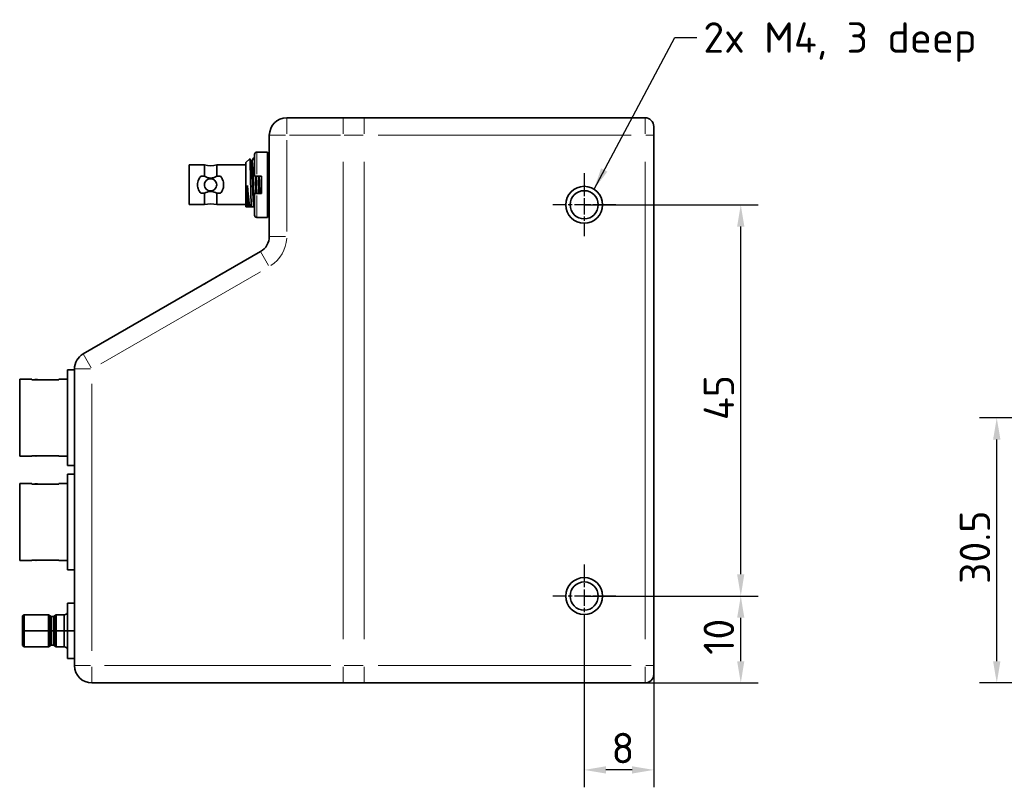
# Model space of a CAD drawing. Header units: millimetres. Extents: x 5 to 589, y 5 to 415.
# Tile 28 of 34: x 318 to 431, y 207 to 296. Entities that reach past the tile are written whole.
import ezdxf

# ---------------------------------------------------------------- set-up
doc = ezdxf.new("R2010")
doc.units = ezdxf.units.MM
doc.linetypes.add('CHAIN', pattern=[0.3543, 0.2362, -0.0295, 0.0591, -0.0295])
doc.linetypes.add('LONG_DASH_DOTTED', pattern=[0.3001, 0.2362, -0.0295, 0.0049, -0.0295])
for name, color, linetype, lineweight in [('Bemaßung (ISO)', 7, 'Continuous', 25), ('Mittelpunktmarkierung (ISO)', 7, 'LONG_DASH_DOTTED', 25), ('Sichtbar (ISO)', 7, 'Continuous', 35), ('Sichtbar schmal (ISO)', 7, 'Continuous', 18), ('Symbol (ISO)', 7, 'Continuous', 25)]:
    doc.layers.add(name, color=color, linetype=linetype, lineweight=lineweight)
doc.styles.add('Notiztext (ISO)', font='isocpeur.ttf')
doc.dimstyles.new('Standard (ISO)', dxfattribs={"dimtxt": 3.5, "dimasz": 2.5, "dimexe": 2, "dimexo": 0, "dimgap": 0.762, "dimtad": 1, "dimtoh": 1, "dimdec": 8, "dimrnd": 1e-08, "dimdsep": 46, "dimtxsty": 'Notiztext (ISO)', "dimcen": 0.09, "dimdle": 10, "dimclrd": 256, "dimclre": 256, "dimclrt": 256, "dimadec": 6, "dimazin": 2, "dimtfac": 0.514286, "dimtdec": 3, "dimtmove": 0, "dimatfit": 3, "dimfxl": 1, "dimtolj": 1, "dimlwd": -1, "dimlwe": -1, "dimarcsym": 0})
doc.dimstyles.new('Standard - Methode 1b (ISO)$7', dxfattribs={"dimtxt": 3.5, "dimasz": 2.5, "dimexe": 2, "dimexo": 0, "dimgap": 0.762, "dimtad": 1, "dimtoh": 1, "dimrnd": 1e-08, "dimdsep": 46, "dimtxsty": 'Notiztext (ISO)', "dimcen": 0.09, "dimdle": 10, "dimclrd": 256, "dimclre": 256, "dimclrt": 256, "dimazin": 2, "dimtfac": 1, "dimtmove": 0, "dimatfit": 3, "dimfxl": 1, "dimtolj": 1, "dimlwd": -1, "dimlwe": -1, "dimarcsym": 0})

# ---------------------------------------------------------------- blocks, each defined once
blk = doc.blocks.new('*D28')
at = {"layer": 'Bemaßung (ISO)', "transparency": 16777216}
for p, q in [((383.04, 229.27), (403.04, 229.27)), ((401.04, 221.77), (401.04, 226.77)), ((390.04, 219.27), (403.04, 219.27))]:
    blk.add_line(p, q, dxfattribs=at)
for points in [[(400.62, 226.77), (401.45, 226.77), (401.04, 229.27)], [(400.62, 221.77), (401.45, 221.77), (401.04, 219.27)]]:
    blk.add_solid(points, dxfattribs=at)
at = {"layer": 'Defpoints', "color": 0, "transparency": 16777216}
for p in [(383.04, 229.27), (401.04, 229.27), (390.04, 219.27)]:
    blk.add_point(p, dxfattribs=at)
at = {"layer": 'Bemaßung (ISO)', "transparency": 16777216, "insert": (396.77, 222.51), "char_height": 3.5, "attachment_point": 1, "rotation": 90, "style": 'Notiztext (ISO)'}
blk.add_mtext('\\A1;10', dxfattribs=at)
blk = doc.blocks.new('*D29')
at = {"layer": 'Bemaßung (ISO)', "transparency": 16777216}
for p, q in [((383.04, 274.27), (403.04, 274.27)), ((401.04, 231.77), (401.04, 271.77)), ((383.04, 229.27), (403.04, 229.27))]:
    blk.add_line(p, q, dxfattribs=at)
for points in [[(400.62, 271.77), (401.45, 271.77), (401.04, 274.27)], [(400.62, 231.77), (401.45, 231.77), (401.04, 229.27)]]:
    blk.add_solid(points, dxfattribs=at)
at = {"layer": 'Defpoints', "color": 0, "transparency": 16777216}
for p in [(383.04, 274.27), (401.04, 274.27), (383.04, 229.27)]:
    blk.add_point(p, dxfattribs=at)
at = {"layer": 'Bemaßung (ISO)', "transparency": 16777216, "insert": (396.77, 249.5), "char_height": 3.5, "attachment_point": 1, "rotation": 90, "style": 'Notiztext (ISO)'}
blk.add_mtext('\\A1;45', dxfattribs=at)
blk = doc.blocks.new('*D30')
at = {"layer": 'Bemaßung (ISO)', "transparency": 16777216}
for p, q in [((383.04, 225.65), (383.04, 207.27)), ((391.04, 221.27), (391.04, 207.27)), ((388.54, 209.27), (385.54, 209.27))]:
    blk.add_line(p, q, dxfattribs=at)
for points in [[(385.54, 209.69), (385.54, 208.85), (383.04, 209.27)], [(388.54, 209.69), (388.54, 208.85), (391.04, 209.27)]]:
    blk.add_solid(points, dxfattribs=at)
at = {"layer": 'Defpoints', "color": 0, "transparency": 16777216}
for p in [(383.04, 225.65), (391.04, 221.27), (383.04, 209.27)]:
    blk.add_point(p, dxfattribs=at)
at = {"layer": 'Bemaßung (ISO)', "transparency": 16777216, "insert": (386.17, 213.53), "char_height": 3.5, "attachment_point": 1, "style": 'Notiztext (ISO)'}
blk.add_mtext('\\A1;8', dxfattribs=at)
blk = doc.blocks.new('*D45')
at = {"layer": 'Bemaßung (ISO)', "transparency": 16777216}
for p, q in [((465.97, 249.77), (428.47, 249.77)), ((430.47, 221.77), (430.47, 247.27)), ((458.47, 219.27), (428.47, 219.27))]:
    blk.add_line(p, q, dxfattribs=at)
for points in [[(430.05, 247.27), (430.89, 247.27), (430.47, 249.77)], [(430.05, 221.77), (430.89, 221.77), (430.47, 219.27)]]:
    blk.add_solid(points, dxfattribs=at)
at = {"layer": 'Defpoints', "color": 0, "transparency": 16777216}
for p in [(430.47, 249.77), (465.97, 249.77), (458.47, 219.27)]:
    blk.add_point(p, dxfattribs=at)
at = {"layer": 'Bemaßung (ISO)', "transparency": 16777216, "insert": (426.21, 230.66), "char_height": 3.5, "attachment_point": 1, "rotation": 90, "style": 'Notiztext (ISO)'}
blk.add_mtext('\\A1;30.5', dxfattribs=at)

msp = doc.modelspace()

# ---------------------------------------------------------------- linework, layer by layer
at = {"layer": 'Mittelpunktmarkierung (ISO)', "linetype": 'CHAIN', "ltscale": 8.047264}
for p, q in [((383.03650354, 277.89086993), (383.03650354, 270.64886993)), ((386.65750354, 274.26986993), (379.41550354, 274.26986993)), ((383.03650354, 232.89086993), (383.03650354, 225.64886993)), ((386.65750354, 229.26986993), (379.41550354, 229.26986993))]:
    msp.add_line(p, q, dxfattribs=at)
at = {"layer": 'Sichtbar (ISO)'}
for p, q in [((355.33650354, 284.26986993), (348.83650354, 284.26986993)), ((355.33650354, 284.26986993), (357.73650354, 284.26986993)), ((390.03650354, 284.26986993), (357.73650354, 284.26986993)), ((391.03650354, 283.26986993), (391.03650354, 282.26986993)), ((346.83650354, 282.26986993), (346.83650354, 270.62457047)), ((391.03650354, 221.26986993), (391.03650354, 282.26986993)), ((345.08656166, 279.72986993), (345.13650354, 279.72986993)), ((345.13650354, 280.06986993), (345.13650354, 277.56986993)), ((345.38650354, 280.31986993), (346.63650354, 280.31986993)), ((346.63650354, 272.81986993), (346.63650354, 280.31986993)), ((337.63650354, 274.29486993), (337.63650354, 278.84486993)), ((337.63650354, 278.84486993), (339.38650354, 278.84486993)), ((339.38650354, 277.54588222), (339.38650354, 278.84486993)), ((340.78650354, 277.54588222), (340.78650354, 278.84486993)), ((340.78650354, 278.84486993), (344.14650354, 278.84486993)), ((344.14650354, 279.12986868), (344.58160364, 279.56496857)), ((344.14650354, 279.12986868), (344.14650354, 274.02986993)), ((344.83845489, 279.30028573), (344.73841872, 279.30028573)), ((338.94746886, 277.54588222), (339.38650354, 277.54588222)), ((340.78650354, 277.54588222), (341.22553822, 277.54588222)), ((345.13650354, 277.56986993), (345.38650354, 277.56986993)), ((345.38650354, 277.56986993), (345.93650354, 277.56986993)), ((345.93650354, 275.56986993), (345.93650354, 277.56986993)), ((338.94746886, 275.59385763), (339.38650354, 275.59385763)), ((339.38650354, 274.29486993), (339.38650354, 275.59385763)), ((340.78650354, 274.29486993), (340.78650354, 275.59385763)), ((340.78650354, 275.59385763), (341.22553822, 275.59385763)), ((345.13650354, 275.56986993), (345.13650354, 273.06986993)), ((345.38650354, 275.56986993), (345.13650354, 275.56986993)), ((345.38650354, 275.56986993), (345.93650354, 275.56986993)), ((337.63650354, 274.29486993), (339.38650354, 274.29486993)), ((340.78650354, 274.29486993), (344.14650354, 274.29486993)), ((344.33224574, 274.02986993), (344.14650354, 274.02986993)), ((344.33224519, 274.02986993), (344.34264885, 274.02986993)), ((344.34264046, 274.02986993), (344.34265725, 274.02986993)), ((344.34265725, 274.02986993), (344.44669773, 274.02986993)), ((344.44672487, 274.02986993), (344.44669773, 274.02986993)), ((344.74650508, 274.02986993), (344.57645248, 274.02986993)), ((344.74650508, 274.02986993), (344.74650508, 274.38382644)), ((344.74650508, 274.02986993), (344.765431, 274.02986993)), ((344.765431, 274.02986993), (345.04263738, 274.02986993)), ((345.04265206, 274.02986993), (345.0426227, 274.02986993)), ((345.04265206, 274.02986993), (345.13650354, 274.02986993)), ((346.63650354, 274.02986993), (346.76552195, 274.02986993)), ((346.76552195, 274.02986993), (346.83650354, 274.02986993)), ((345.38650354, 272.81986993), (346.63650354, 272.81986993)), ((345.83650354, 268.89251966), (325.43650354, 257.11457417)), ((341.50137665, 266.40117999), (340.09870593, 265.59134767)), ((341.50637665, 266.39251973), (341.50137665, 266.40117999)), ((339.33631314, 265.15117999), (339.29175779, 265.12545594)), ((339.29675779, 265.11679569), (339.29175779, 265.12545594)), ((339.8544762, 265.45034157), (339.33631314, 265.15117999)), ((339.34131314, 265.14251973), (339.33631314, 265.15117999)), ((340.09870593, 265.59134767), (339.8544762, 265.45034157)), ((339.8594762, 265.44168132), (339.8544762, 265.45034157)), ((340.10370593, 265.58268742), (340.09870593, 265.59134767)), ((323.63650354, 255.26986993), (323.63650354, 244.26986993)), ((324.43650354, 255.26986993), (323.63650354, 255.26986993)), ((324.43650354, 255.38252336), (324.43650354, 221.26986993)), ((318.13650354, 254.19486993), (318.13650354, 245.34486993)), ((319.53650354, 254.19486993), (318.13650354, 254.19486993)), ((319.53650354, 254.19486993), (319.53650354, 254.13084746)), ((322.63650354, 254.13084746), (319.53650354, 254.13084746)), ((322.63650354, 254.19486993), (322.63650354, 254.13084746)), ((323.63650354, 254.19486993), (322.63650354, 254.19486993)), ((324.43650354, 254.15987762), (324.42650354, 254.15987762)), ((324.42650354, 254.15987762), (324.42650354, 254.14463376)), ((324.43650354, 254.14463376), (324.42650354, 254.14463376)), ((324.42650354, 254.14463376), (324.42650354, 251.63510632)), ((324.42650354, 251.63510632), (324.42650354, 251.61986238)), ((324.43650354, 251.63510632), (324.42650354, 251.63510632)), ((324.43650354, 251.61986238), (324.42650354, 251.61986238)), ((324.43650354, 249.06463376), (324.42650354, 249.06463376)), ((324.42650354, 249.06463376), (324.42650354, 248.3710362)), ((324.42650354, 248.3710362), (324.42650354, 247.33063986)), ((324.42650354, 247.33063986), (324.42650354, 246.85045693)), ((324.43650354, 246.85045693), (324.42650354, 246.85045693)), ((324.42650354, 246.85045693), (324.42650354, 246.55510632)), ((324.43650354, 246.55510632), (324.42650354, 246.55510632)), ((319.53650354, 245.34486993), (318.13650354, 245.34486993)), ((319.53650354, 245.4088924), (319.53650354, 245.34486993)), ((322.63650354, 245.4088924), (319.53650354, 245.4088924)), ((322.63650354, 245.4088924), (322.63650354, 245.34486993)), ((323.63650354, 245.34486993), (322.63650354, 245.34486993)), ((324.43650354, 244.26986993), (323.63650354, 244.26986993)), ((324.43650354, 244.00559413), (324.42650354, 244.00559413)), ((324.42650354, 244.00559413), (324.42650354, 243.35772827)), ((323.63650354, 243.26986993), (323.63650354, 232.26986993)), ((324.42650354, 243.26986993), (323.63650354, 243.26986993)), ((324.42650354, 243.35772827), (324.42650354, 242.85086852)), ((324.43650354, 242.85086852), (324.42650354, 242.85086852)), ((324.42650354, 242.85086852), (324.42650354, 242.23539596)), ((318.13650354, 242.19486993), (318.13650354, 233.34486993)), ((319.53650354, 242.19486993), (318.13650354, 242.19486993)), ((319.53650354, 242.19486993), (319.53650354, 242.13084746)), ((322.63650354, 242.13084746), (319.53650354, 242.13084746)), ((322.63650354, 242.19486993), (322.63650354, 242.13084746)), ((323.63650354, 242.19486993), (322.63650354, 242.19486993)), ((324.42650354, 242.23539596), (324.42650354, 241.45414596)), ((324.42650354, 241.45414596), (324.42650354, 240.60309409)), ((324.43650354, 241.45414596), (324.42650354, 241.45414596)), ((324.43650354, 240.60309409), (324.42650354, 240.60309409)), ((324.42650354, 240.60309409), (324.42650354, 240.13799756)), ((324.43650354, 240.13799756), (324.42650354, 240.13799756)), ((324.42650354, 240.13799756), (324.42650354, 239.65987762)), ((324.43650354, 239.65987762), (324.42650354, 239.65987762)), ((324.42650354, 239.65987762), (324.42650354, 239.61986238)), ((324.43650354, 239.61986238), (324.42650354, 239.61986238)), ((324.43650354, 238.89987), (324.42650354, 238.89987)), ((324.42650354, 238.89987), (324.42650354, 237.28020537)), ((324.43650354, 237.28020537), (324.42650354, 237.28020537)), ((324.42650354, 237.28020537), (324.42650354, 236.99819317)), ((324.43650354, 236.99819317), (324.42650354, 236.99819317)), ((324.42650354, 236.99819317), (324.42650354, 236.39987)), ((324.43650354, 236.39987), (324.42650354, 236.39987)), ((319.53650354, 233.34486993), (318.13650354, 233.34486993)), ((319.53650354, 233.4088924), (319.53650354, 233.34486993)), ((322.63650354, 233.4088924), (319.53650354, 233.4088924)), ((322.63650354, 233.4088924), (322.63650354, 233.34486993)), ((323.63650354, 233.34486993), (322.63650354, 233.34486993)), ((324.43650354, 232.26986993), (323.63650354, 232.26986993)), ((323.64910354, 228.44486993), (323.64910354, 225.26986993)), ((324.43650354, 228.44486993), (323.64910354, 228.44486993)), ((323.64910354, 228.44486993), (324.43650354, 228.44486993)), ((324.43650354, 228.13987762), (324.42650354, 228.13987762)), ((324.42650354, 228.13987762), (324.42650354, 227.84452701)), ((324.43650354, 227.84452701), (324.42650354, 227.84452701)), ((324.42650354, 227.84452701), (324.42650354, 227.49201177)), ((318.44210354, 226.97801993), (318.66207399, 227.10501993)), ((318.44210354, 223.56171993), (318.44210354, 226.97801993)), ((318.44210354, 226.97801993), (318.44210354, 225.26986993)), ((318.66207399, 225.26986993), (318.66207399, 227.10501993)), ((318.66207399, 227.10501993), (318.66207399, 225.26986993)), ((318.66207399, 227.10501993), (321.46635298, 227.10501993)), ((321.46635298, 225.26986993), (321.46635298, 227.10501993)), ((321.46635298, 227.10501993), (321.46635298, 225.26986993)), ((321.53094084, 225.26986993), (321.53094084, 227.08184803)), ((321.53094084, 227.08184803), (321.53094084, 225.26986993)), ((321.68353194, 226.95618478), (321.53094084, 227.08184803)), ((321.68353194, 225.26986993), (321.68353194, 226.95618478)), ((321.68353194, 225.26986993), (321.68353194, 226.95618478)), ((321.76426674, 226.92721993), (321.76426674, 225.26986993)), ((321.76426674, 226.92721993), (322.02874033, 226.92721993)), ((321.76426674, 226.92721993), (321.76426674, 225.26986993)), ((322.02874033, 225.26986993), (322.02874033, 226.92721993)), ((322.02874033, 225.26986993), (322.02874033, 226.92721993)), ((322.10947514, 226.95618477), (322.26206624, 227.08184803)), ((322.10947514, 226.95618477), (322.10947514, 225.26986993)), ((322.10947514, 226.95618477), (322.10947514, 225.26986993)), ((322.26206624, 227.08184803), (322.26206624, 225.26986993)), ((322.26206624, 225.26986993), (322.26206624, 227.08184803)), ((322.3266541, 227.10501993), (322.3266541, 225.26986993)), ((322.3266541, 227.10501993), (323.26810354, 227.10501993)), ((322.3266541, 225.26986993), (322.3266541, 227.10501993)), ((323.26810354, 225.26986993), (323.26810354, 227.10501993)), ((323.26810354, 225.26986993), (323.26810354, 227.10501993)), ((324.43650354, 227.49201177), (324.42650354, 227.49201177)), ((324.42650354, 227.49201177), (324.42650354, 227.05184409)), ((324.42650354, 227.05184409), (324.42650354, 226.7526825)), ((324.42650354, 226.7526825), (324.42650354, 225.63987762)), ((324.43650354, 225.63987762), (324.42650354, 225.63987762)), ((324.42650354, 225.63987762), (324.42650354, 225.59986238)), ((324.43650354, 225.59986238), (324.42650354, 225.59986238)), ((318.44210354, 225.26986993), (318.44210354, 223.56171993)), ((318.44210354, 225.26986993), (318.66207399, 225.26986993)), ((318.66207399, 225.26986993), (318.44210354, 225.26986993)), ((318.66207399, 223.43471993), (318.66207399, 225.26986993)), ((321.46635298, 225.26986993), (318.66207399, 225.26986993)), ((318.66207399, 225.26986993), (318.66207399, 223.43471993)), ((318.66207399, 225.26986993), (321.46635298, 225.26986993)), ((321.46635298, 223.43471993), (321.46635298, 225.26986993)), ((321.46635298, 225.26986993), (321.46635298, 223.43471993)), ((321.53094084, 225.26986993), (321.46635298, 225.26986993)), ((321.46635298, 225.26986993), (321.53094084, 225.26986993)), ((321.53094084, 223.45789182), (321.53094084, 225.26986993)), ((321.68353194, 225.26986993), (321.53094084, 225.26986993)), ((321.53094084, 225.26986993), (321.53094084, 223.45789182)), ((321.53094084, 225.26986993), (321.68353194, 225.26986993)), ((321.68353194, 223.58355508), (321.68353194, 225.26986993)), ((321.76426674, 225.26986993), (321.68353194, 225.26986993)), ((321.68353194, 223.58355508), (321.68353194, 225.26986993)), ((321.68353194, 225.26986993), (321.76426674, 225.26986993)), ((321.76426674, 225.26986993), (321.76426674, 223.61251993)), ((321.76426674, 225.26986993), (321.76426674, 223.61251993)), ((321.76426674, 225.26986993), (322.02874033, 225.26986993)), ((322.02874033, 225.26986993), (321.76426674, 225.26986993)), ((322.02874033, 223.61251993), (322.02874033, 225.26986993)), ((322.10947514, 225.26986993), (322.02874033, 225.26986993)), ((322.02874033, 223.61251993), (322.02874033, 225.26986993)), ((322.02874033, 225.26986993), (322.10947514, 225.26986993)), ((322.10947514, 225.26986993), (322.10947514, 223.58355508)), ((322.10947514, 225.26986993), (322.10947514, 223.58355508)), ((322.10947514, 225.26986993), (322.26206624, 225.26986993)), ((322.26206624, 225.26986993), (322.10947514, 225.26986993)), ((322.26206624, 223.45789182), (322.26206624, 225.26986993)), ((322.26206624, 225.26986993), (322.26206624, 223.45789182)), ((322.3266541, 225.26986993), (322.26206624, 225.26986993)), ((322.26206624, 225.26986993), (322.3266541, 225.26986993)), ((323.26810354, 225.26986993), (322.3266541, 225.26986993)), ((322.3266541, 225.26986993), (322.3266541, 223.43471993)), ((322.3266541, 225.26986993), (323.26810354, 225.26986993)), ((322.3266541, 223.43471993), (322.3266541, 225.26986993)), ((323.26810354, 223.43471993), (323.26810354, 225.26986993)), ((323.64910354, 225.26986993), (323.26810354, 225.26986993)), ((323.26810354, 223.43471993), (323.26810354, 225.26986993)), ((323.26810354, 225.26986993), (323.64910354, 225.26986993)), ((323.64910354, 225.26986993), (323.64910354, 222.09486993)), ((324.43650354, 225.26986993), (323.64910354, 225.26986993)), ((323.64910354, 225.26986993), (324.43650354, 225.26986993)), ((318.44210354, 223.56171993), (318.66207399, 223.43471993)), ((318.66207399, 223.43471993), (321.46635298, 223.43471993)), ((321.68353194, 223.58355508), (321.53094084, 223.45789182)), ((321.76426674, 223.61251993), (322.02874033, 223.61251993)), ((322.10947514, 223.58355508), (322.26206624, 223.45789182)), ((322.3266541, 223.43471993), (323.26810354, 223.43471993)), ((323.64910354, 222.09486993), (324.43650354, 222.09486993)), ((391.03650354, 221.26986993), (391.03650354, 220.26986993)), ((326.43650354, 219.26986993), (355.33650354, 219.26986993)), ((355.33650354, 219.26986993), (357.73650354, 219.26986993)), ((357.73650354, 219.26986993), (390.03650354, 219.26986993))]:
    msp.add_line(p, q, dxfattribs=at)
for centre, radius in [((383.03650354, 274.26986993), 2.121), ((383.03650354, 274.26986993), 1.621), ((383.03650354, 229.26986993), 2.121), ((383.03650354, 229.26986993), 1.621)]:
    msp.add_circle(centre, radius, dxfattribs=at)
for centre, radius, start, end in [((348.83650354, 282.26986993), 2, 90, 180), ((390.03650354, 283.26986993), 1, 0, 90), ((345.38650354, 280.06986993), 0.25, 90, 180), ((340.08650354, 281.76206036), 3, 256.5066011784, 283.4933988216), ((340.08650354, 271.3776795), 3, 76.5066011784, 103.4933988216), ((345.38650354, 273.06986993), 0.25, 180, 270), ((344.83650354, 270.62457047), 2, 300, 0), ((326.43650354, 255.38252336), 2, 120, 180), ((320.03650354, 253.56986993), 0.6, 69.2220949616, 110.7779050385), ((320.03650354, 245.96986993), 0.6, 249.2220949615, 290.7779050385), ((320.03650354, 241.56986993), 0.6, 69.2220949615, 110.7779050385), ((320.03650354, 233.96986993), 0.6, 249.2220949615, 290.7779050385), ((321.46635297, 227.00341993), 0.1016, 50.5275331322, 89.9999986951), ((321.76426674, 227.05421993), 0.127, 230.5275492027, 270), ((322.02874033, 227.05421993), 0.127, 270, 309.4724506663), ((322.3266541, 227.00341993), 0.1016, 90.0000013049, 129.4724668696), ((323.26810354, 227.48601993), 0.381, 270, 359.9999961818), ((321.46635297, 223.53631993), 0.1016, 270.0000013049, 309.4724668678), ((321.76426674, 223.48551993), 0.127, 90, 129.4724507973), ((322.02874033, 223.48551993), 0.127, 50.5275493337, 90), ((322.3266541, 223.53631993), 0.1016, 230.5275331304, 269.9999986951), ((323.26810354, 223.05371993), 0.381, 0.0000038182, 90), ((326.43650354, 221.26986993), 2, 180, 270), ((390.03650354, 220.26986993), 1, 270, 0)]:
    msp.add_arc(centre, radius, start, end, dxfattribs=at)
for points in [[(344.83455444, 279.30028573), (344.91628641, 279.44149875), (344.99799578, 279.5827249), (345.0796905, 279.72395952)], [(346.63650354, 279.64929024), (346.70315802, 279.53406845), (346.76982316, 279.41885284), (346.83650354, 279.30364605)], [(344.58622083, 279.56328865), (344.63830314, 279.473271), (344.69039257, 279.38325749), (344.74249147, 279.29324945)], [(345.93650318, 277.27748619), (345.93289858, 277.37624825), (345.92927753, 277.47382108), (345.92567204, 277.56986991)]]:
    msp.add_open_spline(points, degree=3, dxfattribs=at)
for points, knots in [([(345.13649032, 279.41771601), (345.13407279, 279.4471598), (345.13165785, 279.47464463), (345.12212327, 279.57555356), (345.11519166, 279.63294111), (345.10100255, 279.71040408), (345.09376832, 279.72995199), (345.08423029, 279.72984372), (345.08196154, 279.72786788), (345.07970453, 279.72395933)], [-0.93499538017, -0.93499538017, -0.93499538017, -0.93499538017, -0.91456748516, -0.91456748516, -0.85407415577, -0.85407415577, -0.79302786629, -0.79302786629, -0.77378757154, -0.77378757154, -0.77378757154, -0.77378757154]), ([(344.5816082, 279.56496852), (344.58388854, 279.56724903), (344.58617146, 279.56491935), (344.5976304, 279.52990927), (344.60648817, 279.42658386), (344.62477971, 279.08337568), (344.63358802, 278.84413034), (344.65187859, 278.25955658), (344.66069449, 277.91707493), (344.67899888, 277.17110232), (344.68786788, 276.77308312), (344.70115346, 276.19169624), (344.70538022, 276.00900166), (344.71567645, 275.56231725), (344.72173928, 275.30374598), (344.73109325, 274.93725426), (344.7342638, 274.81788195), (344.74045146, 274.59164107), (344.74346982, 274.48476688), (344.74650508, 274.38382644)], [-0.71778535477, -0.71778535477, -0.71778535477, -0.71778535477, -0.6892808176, -0.6892808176, -0.5742206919, -0.5742206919, -0.45791378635, -0.45791378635, -0.33999111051, -0.33999111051, -0.22023164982, -0.22023164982, -0.16501660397, -0.16501660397, -0.08291379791, -0.08291379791, -0.04108488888, -0.04108488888, -0.000001, -0.000001, -0.000001, -0.000001]), ([(345.04263738, 274.02986993), (345.03361241, 274.1113501), (345.02448381, 274.21775231), (345.00636317, 274.47649147), (344.99742715, 274.62692346), (344.9810593, 274.93121064), (344.97362213, 275.07889163), (344.95750628, 275.42443849), (344.94885754, 275.62474696), (344.93503068, 275.95053136), (344.92990925, 276.07145767), (344.9177054, 276.3648809), (344.91075038, 276.53832523), (344.89828777, 276.84656351), (344.89278048, 276.98183927), (344.88287196, 277.21718253), (344.87851719, 277.3181565), (344.86735086, 277.57662256), (344.86064437, 277.73104), (344.8414176, 278.14955046), (344.82626808, 278.44401596), (344.80406719, 278.78916437), (344.79841176, 278.86838965), (344.78886483, 278.98345198), (344.78507695, 279.02472868), (344.77535484, 279.1207609), (344.76956883, 279.16881106), (344.75971827, 279.2326036), (344.7556229, 279.25362967), (344.74850413, 279.27995249), (344.74550476, 279.28804132), (344.74249087, 279.29324948)], [0.00000931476, 0.00000931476, 0.00000931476, 0.00000931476, 0.06673914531, 0.06673914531, 0.13260129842, 0.13260129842, 0.1862052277, 0.1862052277, 0.25004095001, 0.25004095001, 0.28662236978, 0.28662236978, 0.33794628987, 0.33794628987, 0.37835660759, 0.37835660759, 0.40932119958, 0.40932119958, 0.45906350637, 0.45906350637, 0.55086947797, 0.55086947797, 0.58210797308, 0.58210797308, 0.60229938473, 0.60229938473, 0.63434009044, 0.63434009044, 0.65720967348, 0.65720967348, 0.67345958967, 0.67345958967, 0.67345958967, 0.67345958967]), ([(345.13650599, 274.13184377), (345.13347295, 274.16524621), (345.13044216, 274.20134655), (345.12741123, 274.24007795), (345.12099065, 274.32212477), (345.1145706, 274.41596774), (345.1081518, 274.51992713), (345.101733, 274.62388652), (345.09531473, 274.73797444), (345.08889511, 274.8605857), (345.08518653, 274.93141774), (345.08147738, 275.00509837), (345.07776825, 275.0812951), (345.07505682, 275.136996), (345.0723454, 275.19404133), (345.06963422, 275.25225687), (345.06321423, 275.39010912), (345.05679566, 275.53451853), (345.05037702, 275.68330203), (345.04395838, 275.83208553), (345.03753894, 275.98526701), (345.03111845, 276.14063635), (345.03018517, 276.16322079), (345.02925188, 276.1858508), (345.0283186, 276.20851939), (345.0228314, 276.34179899), (345.0173443, 276.47641194), (345.01185835, 276.61084956), (345.00543934, 276.76815273), (344.99902119, 276.92523952), (344.99260188, 277.07981575), (344.98802485, 277.19003044), (344.98344692, 277.29897811), (344.97886902, 277.40577243), (344.97702641, 277.44875726), (344.9751838, 277.49139327), (344.97334126, 277.53363035), (344.96692099, 277.68080399), (344.96050204, 277.82311809), (344.95408345, 277.95856634), (344.94766485, 278.09401459), (344.94124588, 278.22261838), (344.9348256, 278.34235405), (344.93302356, 278.37596138), (344.93122146, 278.40886883), (344.92941936, 278.44102977), (344.92480095, 278.52345131), (344.92018252, 278.60096906), (344.915565, 278.67307189), (344.90914571, 278.77330928), (344.90272756, 278.86309921), (344.89630854, 278.94115627), (344.89086308, 279.00737453), (344.88541647, 279.06515398), (344.87996977, 279.11366143), (344.87899599, 279.12233382), (344.8780222, 279.13070988), (344.87704841, 279.13878831), (344.87062793, 279.19205198), (344.86420851, 279.23236648), (344.85778988, 279.2593953), (344.85137124, 279.28642412), (344.84495265, 279.30017402), (344.83853265, 279.30028445), (344.83850673, 279.3002849), (344.83848081, 279.30028512), (344.83845489, 279.30028512)], [0.01649797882, 0.01649797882, 0.01649797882, 0.01649797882, 0.03125, 0.03125, 0.03125, 0.0625, 0.0625, 0.0625, 0.09375, 0.09375, 0.09375, 0.11180300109, 0.11180300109, 0.11180300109, 0.125, 0.125, 0.125, 0.15625, 0.15625, 0.15625, 0.1875, 0.1875, 0.1875, 0.19204249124, 0.19204249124, 0.19204249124, 0.21875, 0.21875, 0.21875, 0.25, 0.25, 0.25, 0.27228162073, 0.27228162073, 0.27228162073, 0.28125, 0.28125, 0.28125, 0.3125, 0.3125, 0.3125, 0.34375, 0.34375, 0.34375, 0.35252122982, 0.35252122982, 0.35252122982, 0.375, 0.375, 0.375, 0.40625, 0.40625, 0.40625, 0.43276035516, 0.43276035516, 0.43276035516, 0.4375, 0.4375, 0.4375, 0.46875, 0.46875, 0.46875, 0.5, 0.5, 0.5, 0.50012616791, 0.50012616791, 0.50012616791, 0.50012616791]), ([(346.63650381, 279.41686736), (346.64316626, 279.33465085), (346.64978974, 279.23723797), (346.66010152, 279.06577603), (346.66372119, 279.00179131), (346.6745039, 278.79934308), (346.68157267, 278.650291), (346.6958906, 278.32790111), (346.70308741, 278.15534605), (346.71734492, 277.79161536), (346.72446721, 277.60124441), (346.73528331, 277.30662445), (346.73890838, 277.20676065), (346.74883788, 276.92893351), (346.7551073, 276.74959446), (346.76860191, 276.36726006), (346.77579238, 276.1650607), (346.79005779, 275.76624428), (346.79719861, 275.57059245), (346.81463971, 275.1141854), (346.82469505, 274.86262492), (346.83543446, 274.62230337), (346.83596901, 274.61041603), (346.83650378, 274.59859755)], [-0.650478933, -0.650478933, -0.650478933, -0.650478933, -0.59358702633, -0.59358702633, -0.562946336, -0.562946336, -0.50199293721, -0.50199293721, -0.44112851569, -0.44112851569, -0.38011692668, -0.38011692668, -0.34942299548, -0.34942299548, -0.2954887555, -0.2954887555, -0.23465007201, -0.23465007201, -0.17352244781, -0.17352244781, -0.08679556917, -0.08679556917, -0.08225528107, -0.08225528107, -0.08225528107, -0.08225528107]), ([(338.94746886, 275.59385763), (338.85071996, 275.70745501), (338.76589675, 275.84112479), (338.62675304, 276.171083), (338.58650354, 276.37494339), (338.58650354, 276.76479646), (338.62675304, 276.96865686), (338.76589675, 277.29861506), (338.85071996, 277.43228485), (338.94746886, 277.54588222)], [-0.33997096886, -0.33997096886, -0.33997096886, -0.33997096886, -0.29361715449, -0.29361715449, -0.23513919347, -0.23513919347, -0.17666123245, -0.17666123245, -0.13030741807, -0.13030741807, -0.13030741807, -0.13030741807]), ([(340.78650354, 277.54588222), (340.69071953, 277.49327839), (340.59094829, 277.44509044), (340.3732805, 277.36567345), (340.21838729, 277.33320071), (339.95461979, 277.33320071), (339.79972657, 277.36567345), (339.58205879, 277.44509044), (339.48228755, 277.49327839), (339.38650354, 277.54588222)], [0.89260869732, 0.89260869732, 0.89260869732, 0.89260869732, 0.92255449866, 0.92255449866, 0.96211962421, 0.96211962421, 1.00168474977, 1.00168474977, 1.03163055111, 1.03163055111, 1.03163055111, 1.03163055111]), ([(341.22553822, 277.54588222), (341.32228711, 277.43228485), (341.40711033, 277.29861506), (341.54625404, 276.96865686), (341.58650354, 276.76479646), (341.58650354, 276.37494339), (341.54625404, 276.171083), (341.40711033, 275.84112479), (341.32228711, 275.70745501), (341.22553822, 275.59385763)], [0.13030741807, 0.13030741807, 0.13030741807, 0.13030741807, 0.17666123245, 0.17666123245, 0.23513919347, 0.23513919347, 0.29361715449, 0.29361715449, 0.33997096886, 0.33997096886, 0.33997096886, 0.33997096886]), ([(345.29756089, 275.56986989), (345.29699251, 275.5851154), (345.29642311, 275.60040381), (345.2884532, 275.81455482), (345.28095555, 276.019124), (345.27005809, 276.328064), (345.26650814, 276.43015875), (345.25064533, 276.88524073), (345.23803504, 277.23590525), (345.22564255, 277.56987022)], [-1.3924139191, -1.3924139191, -1.3924139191, -1.3924139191, -1.38758685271, -1.38758685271, -1.32498292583, -1.32498292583, -1.29429919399, -1.29429919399, -1.18837183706, -1.18837183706, -1.18837183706, -1.18837183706]), ([(345.32560939, 277.56986993), (345.32639072, 277.54900415), (345.32717128, 277.52806418), (345.33516756, 277.31251507), (345.34220147, 277.11259205), (345.35654926, 276.70615257), (345.36384648, 276.50056831), (345.37844201, 276.09146842), (345.38556929, 275.88893028), (345.39425394, 275.65067253), (345.39574614, 275.61012373), (345.39724149, 275.56987013)], [-0.39745466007, -0.39745466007, -0.39745466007, -0.39745466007, -0.39085055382, -0.39085055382, -0.32970330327, -0.32970330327, -0.26813343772, -0.26813343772, -0.20643464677, -0.20643464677, -0.19367823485, -0.19367823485, -0.19367823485, -0.19367823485]), ([(345.65124921, 275.56986993), (345.64799306, 275.64458486), (345.64474212, 275.72059029), (345.62685835, 276.14337837), (345.61207511, 276.50501056), (345.59166956, 277.00705389), (345.58588593, 277.14799892), (345.57590981, 277.38212389), (345.5717546, 277.47691476), (345.56763815, 277.56986921)], [0.20310229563, 0.20310229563, 0.20310229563, 0.20310229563, 0.22696094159, 0.22696094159, 0.33411547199, 0.33411547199, 0.37643350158, 0.37643350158, 0.4059120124, 0.4059120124, 0.4059120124, 0.4059120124]), ([(345.75530718, 275.56986973), (345.75137466, 275.65957496), (345.74744247, 275.75113726), (345.7435103, 275.84404225), (345.73717643, 275.99369187), (345.73084193, 276.14684777), (345.72450629, 276.30134433), (345.72320862, 276.33298833), (345.72191094, 276.36468752), (345.72061326, 276.39642256), (345.71557523, 276.51962853), (345.71053723, 276.64337465), (345.70550025, 276.7664968), (345.69916587, 276.92133239), (345.69283249, 277.07520252), (345.68649813, 277.22592297), (345.6815855, 277.3428146), (345.6766719, 277.45782345), (345.67175823, 277.56986993)], [0.13684947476, 0.13684947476, 0.13684947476, 0.13684947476, 0.15625, 0.15625, 0.15625, 0.1875, 0.1875, 0.1875, 0.19390062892, 0.19390062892, 0.19390062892, 0.21875, 0.21875, 0.21875, 0.25, 0.25, 0.25, 0.27423601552, 0.27423601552, 0.27423601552, 0.27423601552]), ([(339.38650354, 276.56986993), (339.38650354, 276.48159313), (339.40421912, 276.38767466), (339.47576996, 276.21531157), (339.52958571, 276.13683826), (339.65347987, 276.01294411), (339.73194984, 275.95913459), (339.90430112, 275.8875883), (339.99821535, 275.86986993), (340.17479173, 275.86986993), (340.26870596, 275.8875883), (340.44105724, 275.95913459), (340.51952721, 276.01294411), (340.64342136, 276.13683826), (340.69723712, 276.21531157), (340.76878796, 276.38767466), (340.78650354, 276.48159313), (340.78650354, 276.65814673), (340.76878796, 276.7520652), (340.69723712, 276.92442829), (340.64342136, 277.0029016), (340.51952721, 277.12679575), (340.44105724, 277.18060527), (340.26870596, 277.25215155), (340.17479173, 277.26986993), (340.08650354, 277.26986993), (339.99821535, 277.26986993), (339.90430112, 277.25215155), (339.73194984, 277.18060527), (339.65347987, 277.12679575), (339.52958571, 277.0029016), (339.47576996, 276.92442829), (339.40421912, 276.7520652), (339.38650354, 276.65814673), (339.38650354, 276.56986993)], [-0.31781698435, -0.31781698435, -0.31781698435, -0.31781698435, -0.2913339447, -0.2913339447, -0.26485090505, -0.26485090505, -0.23836444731, -0.23836444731, -0.21187798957, -0.21187798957, -0.18539153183, -0.18539153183, -0.15890507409, -0.15890507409, -0.13242203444, -0.13242203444, -0.10593899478, -0.10593899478, -0.07945595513, -0.07945595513, -0.05297291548, -0.05297291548, -0.02648645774, -0.02648645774, 0, 0, 0, 0.02648645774, 0.02648645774, 0.05297291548, 0.05297291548, 0.07945595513, 0.07945595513, 0.10593899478, 0.10593899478, 0.10593899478, 0.10593899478]), ([(344.31690853, 274.32516479), (344.31667512, 274.44610203), (344.31674004, 274.58730465), (344.31705001, 274.90476459), (344.31689276, 275.08006877), (344.31664812, 275.45337921), (344.31678734, 275.65027597), (344.31707872, 276.06034765), (344.31684286, 276.27215897), (344.31703972, 276.48489313)], [0.00001620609, 0.00001620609, 0.00001620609, 0.00001620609, 0.06367447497, 0.06367447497, 0.12813512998, 0.12813512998, 0.19166519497, 0.19166519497, 0.25627391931, 0.25627391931, 0.25627391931, 0.25627391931]), ([(344.57645248, 274.02986993), (344.55569523, 274.17324619), (344.53480166, 274.33840131), (344.49209643, 274.70389806), (344.47091132, 274.90210472), (344.42826973, 275.32678956), (344.40630015, 275.55307493), (344.3616779, 276.01527008), (344.33967335, 276.25145108), (344.31703972, 276.48489313)], [-0.28584149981, -0.28584149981, -0.28584149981, -0.28584149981, -0.21336879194, -0.21336879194, -0.14302968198, -0.14302968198, -0.0705696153, -0.0705696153, -0.00006455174, -0.00006455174, -0.00006455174, -0.00006455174]), ([(344.44668439, 274.02994108), (344.44275551, 274.06516154), (344.43883935, 274.10501525), (344.43492321, 274.14942981), (344.43266386, 274.17505404), (344.43040452, 274.2021962), (344.42814531, 274.23078719), (344.42197022, 274.30893504), (344.41579637, 274.39790055), (344.40962275, 274.49633048), (344.40344912, 274.59476041), (344.39727512, 274.70266798), (344.39109994, 274.81871804), (344.38922452, 274.85396264), (344.38734904, 274.88995732), (344.38547356, 274.92666236), (344.38117362, 275.01081616), (344.37687368, 275.09870429), (344.37257452, 275.18965283), (344.36640022, 275.32027004), (344.36022706, 275.45721008), (344.35405318, 275.59860148), (344.34804446, 275.73621053), (344.34203449, 275.87805539), (344.33602396, 276.02234405), (344.33585875, 276.02630998), (344.33569354, 276.03027777), (344.33552834, 276.03424735), (344.32935256, 276.18263843), (344.32317722, 276.33351965), (344.31703972, 276.48489313)], [0, 0, 0, 0, 0.0905917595, 0.0905917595, 0.0905917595, 0.1428571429, 0.1428571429, 0.1428571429, 0.2857142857, 0.2857142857, 0.2857142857, 0.4285714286, 0.4285714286, 0.4285714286, 0.4719573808, 0.4719573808, 0.4719573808, 0.5714285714, 0.5714285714, 0.5714285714, 0.7142857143, 0.7142857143, 0.7142857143, 0.8533213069, 0.8533213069, 0.8533213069, 0.8571428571, 0.8571428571, 0.8571428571, 1, 1, 1, 1]), ([(346.76552195, 274.02986993), (346.76025246, 274.11862456), (346.75503784, 274.21576026), (346.74455766, 274.42493239), (346.73930198, 274.53664874), (346.72348503, 274.89228609), (346.71310254, 275.15414079), (346.69534007, 275.62236471), (346.68822323, 275.81874051), (346.67393429, 276.21851848), (346.6667454, 276.42096498), (346.65601379, 276.72573087), (346.65243346, 276.82776807), (346.64473812, 277.04521688), (346.64061789, 277.16023763), (346.6364962, 277.27384009)], [-1.5849892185, -1.5849892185, -1.5849892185, -1.5849892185, -1.5402031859, -1.5402031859, -1.49559002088, -1.49559002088, -1.40599065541, -1.40599065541, -1.3449375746, -1.3449375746, -1.28411438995, -1.28411438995, -1.25343583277, -1.25343583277, -1.21841162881, -1.21841162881, -1.21841162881, -1.21841162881]), ([(340.78650354, 275.59385763), (340.69071953, 275.64646147), (340.59094829, 275.69464941), (340.3732805, 275.77406641), (340.21838729, 275.80653915), (339.95461979, 275.80653915), (339.79972657, 275.77406641), (339.58205879, 275.69464941), (339.48228755, 275.64646147), (339.38650354, 275.59385763)], [0.89260869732, 0.89260869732, 0.89260869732, 0.89260869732, 0.92255449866, 0.92255449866, 0.96211962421, 0.96211962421, 1.00168474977, 1.00168474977, 1.03163055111, 1.03163055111, 1.03163055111, 1.03163055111]), ([(344.3322454, 274.0298703), (344.32972686, 274.06966935), (344.32719247, 274.11427297), (344.32206791, 274.21292183), (344.31949564, 274.26683981), (344.31690853, 274.32516479)], [0.000000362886, 0.000000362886, 0.000000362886, 0.000000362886, 0.029616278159, 0.029616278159, 0.059217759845, 0.059217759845, 0.059217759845, 0.059217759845]), ([(344.34264885, 274.02986993), (344.33840116, 274.06815935), (344.33409755, 274.11203266), (344.32551348, 274.21075036), (344.3212516, 274.26549984), (344.31690853, 274.32516479)], [0.00000619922, 0.00000619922, 0.00000619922, 0.00000619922, 0.031380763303, 0.031380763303, 0.062754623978, 0.062754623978, 0.062754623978, 0.062754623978]), ([(344.44668439, 274.02994108), (344.46313799, 274.02986993), (344.48205941, 274.02986993), (344.52534211, 274.02986993), (344.5499286, 274.02986993), (344.57645248, 274.02986993)], [0, 0, 0, 0, 0.028804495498, 0.028804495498, 0.05904405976, 0.05904405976, 0.05904405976, 0.05904405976]), ([(344.765431, 274.02986993), (344.76225072, 274.08304445), (344.75907901, 274.13924366), (344.75276805, 274.25738851), (344.74963163, 274.3192809), (344.74650508, 274.38382644)], [0.000001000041, 0.000001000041, 0.000001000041, 0.000001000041, 0.026833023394, 0.026833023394, 0.053665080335, 0.053665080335, 0.053665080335, 0.053665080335])]:
    msp.add_open_spline(points, degree=3, knots=knots, dxfattribs=at)
at = {"layer": 'Sichtbar schmal (ISO)'}
for p, q in [((348.83650354, 284.2637046), (348.83650354, 282.42678812)), ((355.33650354, 284.2637046), (355.33650354, 282.42678812)), ((357.73650354, 284.2637046), (357.73650354, 282.42678812)), ((390.03650354, 282.42678812), (390.03650354, 284.2637046)), ((348.67958535, 282.26986993), (346.84266887, 282.26986993)), ((349.16150354, 282.26986993), (355.01150354, 282.26986993)), ((355.45650354, 282.26986993), (357.61650354, 282.26986993)), ((359.35150354, 282.26986993), (388.42150354, 282.26986993)), ((391.03342087, 282.26986993), (390.11496263, 282.26986993)), ((348.83650354, 271.20683544), (348.83650354, 281.68760495)), ((345.38650354, 280.31194032), (345.38650354, 277.80266922)), ((355.33650354, 224.31986993), (355.33650354, 279.21986993)), ((357.73650354, 224.31986993), (357.73650354, 279.21986993)), ((390.03650354, 279.21986993), (390.03650354, 224.31986993)), ((345.38650354, 275.33707064), (345.38650354, 272.82779953)), ((348.67958535, 270.62457047), (346.84266887, 270.62457047)), ((345.8395862, 268.88718032), (346.75804444, 267.29636399)), ((327.45650354, 255.97142063), (345.81650354, 266.57157158)), ((325.4395862, 257.10923483), (326.35804444, 255.5184185)), ((326.27958535, 255.38252336), (324.44266887, 255.38252336)), ((326.43650354, 222.9755026), (326.43650354, 253.67689069)), ((324.43600354, 248.3710362), (324.42700354, 248.3710362)), ((324.43600354, 247.33063986), (324.42700354, 247.33063986)), ((324.43600354, 243.35772827), (324.42700354, 243.35772827)), ((324.43600354, 242.23539596), (324.42700354, 242.23539596)), ((324.43600354, 227.05184409), (324.42700354, 227.05184409)), ((324.43600354, 226.7526825), (324.42700354, 226.7526825)), ((324.44266887, 221.26986993), (326.27958535, 221.26986993)), ((326.43650354, 221.11295174), (326.43650354, 219.27603526)), ((353.89150354, 221.26986993), (327.88150354, 221.26986993)), ((355.33650354, 221.11295174), (355.33650354, 219.27603526)), ((355.45650354, 221.26986993), (357.61650354, 221.26986993)), ((357.73650354, 221.11295174), (357.73650354, 219.27603526)), ((388.42150354, 221.26986993), (359.35150354, 221.26986993)), ((390.03650354, 219.27603526), (390.03650354, 221.11295174)), ((390.11496263, 221.26986993), (391.03342087, 221.26986993))]:
    msp.add_line(p, q, dxfattribs=at)
msp.add_arc((344.83650354, 270.62457047), 4, 303, 357, dxfattribs=at)

# ---------------------------------------------------------------- texts
at = {"layer": 'Symbol (ISO)', "insert": (396.73423444, 295.25536903), "char_height": 3.4999999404, "width": 30.6103897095, "attachment_point": 1, "style": 'Notiztext (ISO)'}
msp.add_mtext('\\fISOCPEUR|b0|i0;2x M4, 3 deep', dxfattribs=at)

# ---------------------------------------------------------------- dimensions: what is measured, and where the dimension line sits
at = {"layer": 'Bemaßung (ISO)'}
for base, p1, p2, angle, picture, middle in [((401.0365025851, 274.2698699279), (383.0365035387, 229.2698699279), (383.0365035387, 274.2698699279), 90, '*D29', (401.0365025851, 251.7798699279)), ((430.471414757, 249.7698699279), (458.4714157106, 219.2698699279), (465.9714157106, 249.7698699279), 270, '*D45', (430.471414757, 234.5098699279)), ((401.0365025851, 229.2698699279), (390.0365035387, 219.2698699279), (383.0365035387, 229.2698699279), 270, '*D28', (401.0365025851, 224.2598699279))]:
    dim = msp.add_linear_dim(base=base, p1=p1, p2=p2, angle=angle, dimstyle='Standard (ISO)', override={"dimgap": 0.762, "dimtoh": 0, "dimdec": 8, "dimtol": 0, "dimlim": 0, "dimtp": 0, "dimtm": 0, "dimtdec": 3, "dimtofl": 0, "dimatfit": 1}, dxfattribs=at)
    dim.commit()
    dim.dimension.update_dxf_attribs({"geometry": picture, "text_midpoint": middle, "dimtype": 160})
dim = msp.add_linear_dim(base=(383.0365035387, 209.2698689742), p1=(391.0365035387, 221.2698699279), p2=(383.0365035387, 225.6488699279), dimstyle='Standard (ISO)', override={"dimgap": 0.762, "dimtoh": 0, "dimdec": 8, "dimtol": 0, "dimlim": 0, "dimtp": 0, "dimtm": 0, "dimtdec": 3, "dimtofl": 0, "dimatfit": 1}, dxfattribs=at)
dim.commit()
dim.dimension.update_dxf_attribs({"geometry": '*D30', "text_midpoint": (387.0465035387, 209.2698689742), "dimtype": 160})

# ---------------------------------------------------------------- leaders
at = {"layer": 'Symbol (ISO)', "annotation_type": 0, "has_hookline": 1, "hookline_direction": 0, "text_width": 29.92499854}
msp.add_leader([(384.16533597, 276.06552534), (393.47223444, 293.50536906), (395.97223444, 293.50536906)], dimstyle='Standard - Methode 1b (ISO)$7', override={"dimtad": 0}, dxfattribs=at)

doc.saveas('drawing.dxf')
